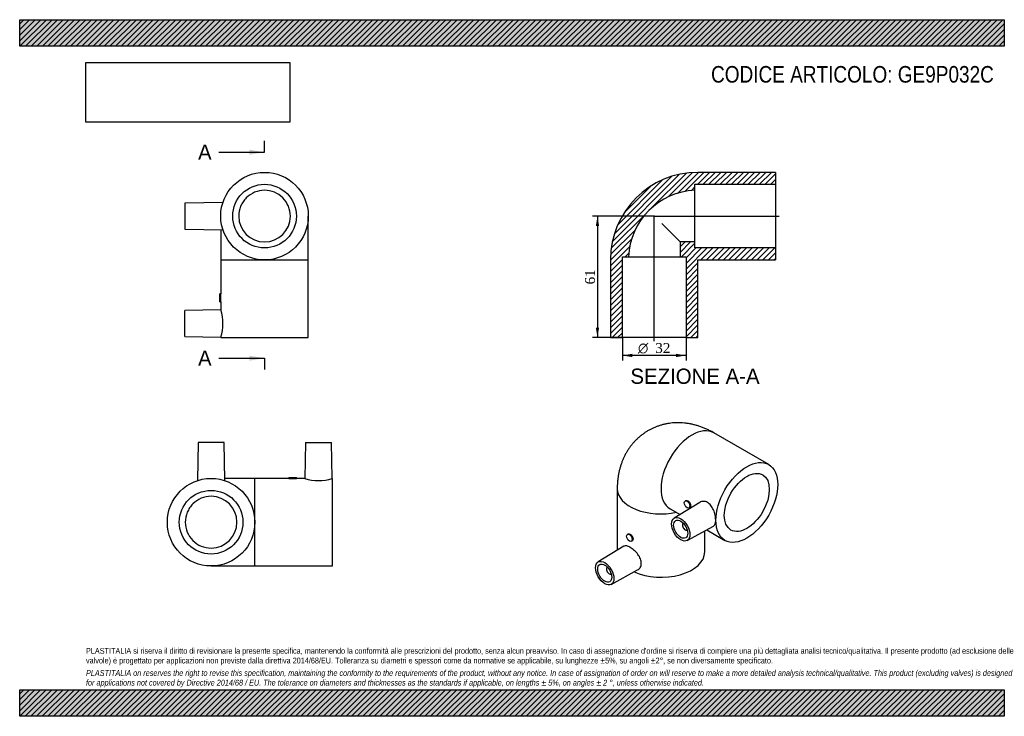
# Model space of a CAD drawing. Header units: millimetres. Extents: x 0 to 495, y 0 to 350.
import ezdxf
from ezdxf.enums import TextEntityAlignment as Align
from ezdxf.lldxf.tags import DXFTag

# ---------------------------------------------------------------- set-up
doc = ezdxf.new("R2010")
doc.units = ezdxf.units.MM
doc.header["$LTSCALE"] = 1.666667
for name, color, linetype in [('Default', 7, 'Continuous'), ('DV4_Default', 7, 'Continuous'), ('GE9P032C', 7, 'Continuous')]:
    doc.layers.add(name, color=color, linetype=linetype)
doc.styles.add('SEACAD_Solid_Edge_ANSI', font='seans.ttf')
doc.styles.add('SEACAD_Solid_Edge_ANSI1_Symbols', font='semeca1.ttf')
doc.styles.add('SEACAD_Times_New_Roman', font='times.ttf')
tags = doc.linetypes.add('CENTER2', pattern=[28.575, 19.05, -3.175, 3.175, -3.175]).pattern_tags.tags
tags[10:11] = [DXFTag(74, 4), DXFTag(75, 0), DXFTag(340, '0'), DXFTag(46, 0.0), DXFTag(50, 0.0), DXFTag(44, 0.0), DXFTag(45, 0.0)]
tags[8:9] = [DXFTag(74, 4), DXFTag(75, 0), DXFTag(340, '0'), DXFTag(46, 0.0), DXFTag(50, 0.0), DXFTag(44, 0.0), DXFTag(45, 0.0)]
tags[6:7] = [DXFTag(74, 4), DXFTag(75, 0), DXFTag(340, '0'), DXFTag(46, 0.0), DXFTag(50, 0.0), DXFTag(44, 0.0), DXFTag(45, 0.0)]
tags[4:5] = [DXFTag(74, 4), DXFTag(75, 0), DXFTag(340, '0'), DXFTag(46, 0.0), DXFTag(50, 0.0), DXFTag(44, 0.0), DXFTag(45, 0.0)]
doc.dimstyles.new('ANSImm', dxfattribs={"dimtxt": 5, "dimasz": 5, "dimexe": 2.5, "dimexo": 0, "dimgap": 1.25, "dimtad": 1, "dimdsep": 46, "dimtxsty": 'SEACAD_Times_New_Roman', "dimblk1": '_SE_FILLED', "dimblk2": '_SE_FILLED', "dimsah": 1, "dimcen": 2.5, "dimazin": 0, "dimtfac": 0.85, "dimtdec": 3, "dimtofl": 0, "dimtmove": 0, "dimatfit": 3, "dimfxl": 1, "dimarcsym": 0})
picture_1 = doc.add_image_def('image1.jpg', size_in_pixel=(4302, 1260))

# ---------------------------------------------------------------- blocks, each defined once
blk = doc.blocks.new('SE')
at = {"layer": 'GE9P032C', "color": 7, "linetype": 'Continuous'}
for p, q in [((102.19, 258.2), (83.09, 257.81)), ((83.09, 257.81), (83.09, 244.81)), ((145.09, 229.31), (145.09, 251.31)), ((83.09, 244.81), (102.2, 244.41)), ((101.09, 244.43), (101.09, 229.31)), ((101.09, 229.31), (145.09, 229.31)), ((101.09, 229.31), (101.09, 212.31)), ((145.09, 190.31), (145.09, 229.31)), ((100.59, 208.31), (100.59, 212.31)), ((101.09, 212.31), (100.59, 212.31)), ((100.59, 208.31), (101.09, 208.31)), ((101.09, 208.31), (101.09, 204.17)), ((101.09, 204.18), (83.09, 203.81)), ((83.09, 190.81), (83.09, 203.81)), ((83.09, 190.81), (101.09, 190.43)), ((101.09, 190.44), (101.09, 190.31)), ((101.09, 190.31), (145.09, 190.31))]:
    blk.add_line(p, q, dxfattribs=at)
for radius in [22, 16]:
    blk.add_circle((123.09, 251.31), radius, dxfattribs=at)
for centre, radius, start, end in [((123.09, 251.31), 13, 180.1127, 359.8873), ((79.18, 210.31), 22, 354.7831, 5.2169), ((80.34, 197.31), 21.85, 341.6652, 18.3353)]:
    blk.add_arc(centre, radius, start, end, dxfattribs=at)
blk.add_open_spline([(136.09, 251.28), (136.09, 252.97), (135.74, 254.68), (134.45, 257.81), (133.48, 259.27), (131.06, 261.68), (129.62, 262.64), (126.48, 263.94), (124.77, 264.28), (121.39, 264.27), (119.68, 263.93), (116.55, 262.64), (115.1, 261.67), (113.3, 259.87), (112.75, 259.2), (111.81, 257.79), (111.41, 257.04), (110.43, 254.68), (110.09, 252.99), (110.09, 251.28)], degree=3, knots=[0, 0, 0, 0, 0.125, 0.125, 0.25, 0.25, 0.375, 0.375, 0.5, 0.5, 0.625, 0.625, 0.75, 0.75, 0.8125, 0.8125, 0.875, 0.875, 1, 1, 1, 1], dxfattribs=at)
blk = doc.blocks.new('SE1')
at = {"layer": 'GE9P032C', "color": 7, "linetype": 'Continuous'}
for p, q in [((376.55, 126.5), (348.97, 142.43)), ((300.41, 114.39), (300.41, 83.4)), ((326.97, 104.32), (332.01, 101.41)), ((341.92, 107.48), (329.02, 99.58)), ((334.88, 108.39), (334.49, 108.16)), ((336.49, 104.7), (336.88, 104.92)), ((333.6, 97.03), (333.58, 97.02)), ((335.51, 88.32), (348.83, 95.56)), ((305.89, 91.65), (305.5, 91.42)), ((335.58, 93.55), (335.6, 93.57)), ((344.41, 82.55), (344.41, 93.16)), ((345.38, 93.69), (354.55, 88.4)), ((303.76, 85.45), (290.83, 77.53)), ((307.5, 87.96), (307.89, 88.18)), ((295.42, 74.99), (295.39, 74.97)), ((297.33, 66.28), (310.62, 73.51)), ((297.39, 71.51), (297.42, 71.52))]:
    blk.add_line(p, q, dxfattribs=at)
for centre, major_axis, start_param, end_param in [((337.97, 123.37), (-11, -19.05), 3.141593, 6.283185), ((322.41, 114.39), (-22, 0), 0.000365, 1.929116), ((334.58, 95.29), (1, -1.73), 3.112863, 6.283185), ((334.58, 95.29), (1, -1.73), 0, 0.02873), ((322.41, 82.55), (-22, 0), 0.906818, 3.141593), ((296.39, 73.24), (-1, 1.73), 0, 3.170323), ((296.39, 73.24), (-1, 1.73), 6.254455, 6.283185)]:
    blk.add_ellipse(centre, major_axis=major_axis, ratio=0.57735, start_param=start_param, end_param=end_param, dxfattribs=at)
for centre, major_axis in [((365.55, 107.45), (-11, -19.05)), ((365.55, 107.45), (-8, -13.86)), ((335.49, 106.43), (1, -1.73)), ((332.31, 93.98), (3.25, -5.63)), ((332.31, 93.98), (2.5, -4.33)), ((306.5, 89.69), (-1, 1.73)), ((294.13, 71.93), (-3.25, 5.63)), ((294.13, 71.93), (-2.5, 4.33))]:
    blk.add_ellipse(centre, major_axis=major_axis, ratio=0.57735, dxfattribs=at)
for points, knots in [([(348.97, 142.43), (348.58, 142.65), (347.74, 143.12), (346.23, 143.89), (344.53, 144.66), (342.81, 145.34), (341.08, 145.93), (339.34, 146.43), (337.61, 146.83), (335.88, 147.14), (334.16, 147.35), (332.45, 147.48), (330.76, 147.51), (329.09, 147.45), (327.43, 147.3), (325.81, 147.07), (324.2, 146.75), (322.63, 146.35), (321.1, 145.87), (319.6, 145.3), (318.14, 144.66), (316.72, 143.95), (315.35, 143.16), (314.02, 142.3), (312.75, 141.38), (311.53, 140.38), (310.36, 139.33), (309.25, 138.22), (308.2, 137.04), (307.21, 135.82), (306.28, 134.54), (305.42, 133.2), (304.62, 131.82), (303.89, 130.4), (303.22, 128.92), (302.62, 127.4), (302.09, 125.84), (301.63, 124.24), (301.24, 122.59), (300.92, 120.91), (300.68, 119.18), (300.51, 117.44), (300.43, 115.8), (300.42, 114.85), (300.41, 114.39)], [0, 0, 0, 0, 0.017453, 0.044622, 0.071694, 0.098498, 0.124991, 0.151147, 0.176953, 0.20241, 0.227527, 0.252323, 0.276818, 0.301034, 0.324997, 0.348731, 0.372258, 0.395603, 0.418787, 0.441832, 0.464757, 0.487584, 0.510333, 0.533023, 0.555668, 0.578289, 0.600906, 0.62354, 0.646215, 0.668953, 0.691779, 0.714718, 0.737797, 0.761044, 0.784487, 0.808153, 0.832073, 0.85627, 0.880768, 0.905583, 0.930725, 0.956194, 0.981977, 1, 1, 1, 1]), ([(335.91, 108.3), (336.29, 108.09), (336.64, 107.69), (337.12, 106.77), (337.26, 106.25), (337.26, 105.39), (337.13, 105.06), (336.88, 104.92), (336.88, 104.92), (336.88, 104.92)], [0, 0, 0, 0, 0.125, 0.125, 0.25, 0.25, 0.375, 0.375, 0.3750744, 0.3750744, 0.3750744, 0.3750744]), ([(348.8, 103.7), (348.44, 104.53), (348, 105.3), (346.96, 106.6), (346.35, 107.13), (345.06, 107.83), (344.37, 108), (343.07, 107.98), (342.45, 107.8), (341.92, 107.48)], [0, 0, 0, 0, 0.0625, 0.0625, 0.125, 0.125, 0.1875, 0.1875, 0.2487537, 0.2487537, 0.2487537, 0.2487537]), ([(348.83, 95.56), (348.86, 95.58), (348.9, 95.6), (349.26, 95.84), (349.51, 96.22), (349.83, 97.24), (349.91, 97.91), (349.89, 99.4), (349.79, 100.25), (349.43, 101.98), (349.16, 102.86), (348.8, 103.7)], [0.7439445, 0.7439445, 0.7439445, 0.7439445, 0.75, 0.75, 0.8125, 0.8125, 0.875, 0.875, 0.9375, 0.9375, 1, 1, 1, 1]), ([(305.89, 91.65), (306.13, 91.79), (306.48, 91.75), (307.23, 91.31), (307.61, 90.94), (308.17, 90.05), (308.34, 89.55), (308.34, 89.12)], [0.6252653, 0.6252653, 0.6252653, 0.6252653, 0.75, 0.75, 0.875, 0.875, 1, 1, 1, 1]), ([(310.79, 81.36), (310.24, 82.08), (309.62, 82.75), (308.3, 83.94), (307.62, 84.44), (306.33, 85.21), (305.72, 85.47), (304.67, 85.71), (304.22, 85.68), (303.83, 85.48), (303.79, 85.47), (303.76, 85.45)], [0, 0, 0, 0, 0.0625, 0.0625, 0.125, 0.125, 0.1875, 0.1875, 0.25, 0.25, 0.2561184, 0.2561184, 0.2561184, 0.2561184]), ([(310.62, 73.51), (311.17, 73.8), (311.64, 74.25), (312.3, 75.37), (312.5, 76.05), (312.54, 77.51), (312.39, 78.3), (311.78, 79.86), (311.33, 80.63), (310.79, 81.36)], [0.7513043, 0.7513043, 0.7513043, 0.7513043, 0.8125, 0.8125, 0.875, 0.875, 0.9375, 0.9375, 1, 1, 1, 1])]:
    blk.add_open_spline(points, degree=3, knots=knots, dxfattribs=at)
for points in [[(334.88, 108.38), (335.16, 108.55), (335.54, 108.52), (335.91, 108.3)], [(308.34, 89.12), (308.34, 88.69), (308.17, 88.34), (307.89, 88.18)]]:
    blk.add_open_spline(points, degree=3, dxfattribs=at)
blk = doc.blocks.new('SE2')
at = {"layer": 'GE9P032C', "color": 7, "linetype": 'Continuous'}
for p, q in [((89.73, 137.52), (89.33, 118.41)), ((102.73, 137.52), (89.73, 137.52)), ((103.13, 118.41), (102.73, 137.52)), ((143.73, 137.52), (143.35, 119.51)), ((143.73, 137.52), (156.73, 137.52)), ((157.1, 119.51), (156.73, 137.52)), ((118.23, 119.52), (103.1, 119.52)), ((118.23, 75.52), (118.23, 119.52)), ((135.23, 119.52), (118.23, 119.52)), ((135.23, 120.02), (139.23, 120.02)), ((135.23, 120.02), (135.23, 119.52)), ((143.36, 119.52), (139.22, 119.52)), ((139.23, 119.51), (139.23, 120.02)), ((157.23, 119.52), (157.1, 119.52)), ((157.23, 75.52), (157.23, 119.52)), ((96.23, 75.52), (118.23, 75.52)), ((118.23, 75.52), (157.23, 75.52))]:
    blk.add_line(p, q, dxfattribs=at)
for radius in [22, 16]:
    blk.add_circle((96.23, 97.52), radius, dxfattribs=at)
for centre, radius, start, end in [((137.23, 141.42), 22, 264.7831, 275.2169), ((150.23, 140.26), 21.85, 251.6651, 288.3353), ((96.23, 97.52), 13, 270.1127, 89.8873)]:
    blk.add_arc(centre, radius, start, end, dxfattribs=at)
blk.add_open_spline([(96.25, 110.52), (94.55, 110.51), (92.86, 110.18), (89.7, 108.86), (88.27, 107.91), (86.46, 106.1), (85.92, 105.44), (84.98, 104.03), (84.57, 103.27), (83.6, 100.92), (83.26, 99.21), (83.26, 95.82), (83.6, 94.11), (84.9, 90.98), (85.86, 89.54), (88.26, 87.13), (89.7, 86.17), (92.86, 84.86), (94.55, 84.52), (96.25, 84.52)], degree=3, knots=[0, 0, 0, 0, 0.125, 0.125, 0.25, 0.25, 0.3125, 0.3125, 0.375, 0.375, 0.5, 0.5, 0.625, 0.625, 0.75, 0.75, 0.875, 0.875, 1, 1, 1, 1], dxfattribs=at)
blk = doc.blocks.new('SE4')
at = {"color": 7, "linetype": 'Continuous', "style": 'SEACAD_Solid_Edge_ANSI'}
blk.add_text('A', height=7.67, dxfattribs=at).set_placement((89.66, 287.27), align=Align.TOP_LEFT)
blk = doc.blocks.new('SE5')
at = {"color": 7, "linetype": 'Continuous', "style": 'SEACAD_Solid_Edge_ANSI'}
blk.add_text('A', height=7.67, dxfattribs=at).set_placement((89.66, 183.76), align=Align.TOP_LEFT)
blk = doc.blocks.new('SEANNOT_GROUP')
at = {"linetype": 'Continuous'}
blk.add_hatch(color=7, dxfattribs=at).paths.add_polyline_path([(115.42, 282.16), (123.09, 283.44), (115.42, 284.72)])
at = {"color": 7, "linetype": 'Continuous'}
blk.add_lwpolyline([(100.09, 283.44), (123.09, 283.44)], dxfattribs=at)
blk = doc.blocks.new('SEANNOT_GROUP1')
at = {"linetype": 'Continuous'}
blk.add_hatch(color=7, dxfattribs=at).paths.add_polyline_path([(115.42, 178.65), (123.09, 179.92), (115.42, 181.2)])
at = {"color": 7, "linetype": 'Continuous'}
blk.add_lwpolyline([(100.09, 179.92), (123.09, 179.92)], dxfattribs=at)
blk = doc.blocks.new('SE3')
at = {"layer": 'Default', "color": 7, "linetype": 'CENTER2'}
for p, q in [((123.09, 283.44), (123.09, 289.19)), ((123.09, 179.92), (123.09, 174.17))]:
    blk.add_line(p, q, dxfattribs=at)
at = {"layer": 'Default', "color": 7, "linetype": 'CENTER2', "const_width": 0.0001}
blk.add_lwpolyline([(123.09, 283.44), (123.09, 179.92)], dxfattribs=at)
at = {"layer": 'Default'}
for name in ['SE4', 'SEANNOT_GROUP', 'SE5', 'SEANNOT_GROUP1']:
    blk.add_blockref(name, (0, 0), dxfattribs=at)
blk = doc.blocks.new('SE6')
at = {"layer": 'GE9P032C', "linetype": 'Continuous'}
h = blk.add_hatch(dxfattribs=at)
h.set_pattern_fill('LINE', scale=0.62992, angle=45, style=0)
edge = h.paths.add_edge_path()
edge.add_line((379.99, 273.31), (340.99, 273.31))
edge.add_arc((340.99, 229.31), 44, 90, 180)
edge.add_line((296.99, 229.31), (296.99, 190.31))
edge.add_line((296.99, 190.31), (302.99, 190.31))
edge.add_line((302.99, 190.31), (302.99, 230.81))
edge.add_line((302.99, 230.81), (306.02, 230.81))
edge.add_arc((340.99, 229.31), 35, 92.4563, 177.5437, ccw=False)
edge.add_line((339.49, 264.27), (339.49, 267.31))
edge.add_line((339.49, 267.31), (379.99, 267.31))
edge.add_line((379.99, 267.31), (379.99, 273.31))
h = blk.add_hatch(dxfattribs=at)
h.set_pattern_fill('LINE', scale=0.62992, angle=45, style=0)
h.paths.add_polyline_path([(379.99, 235.31), (339.49, 235.31), (339.49, 238.31), (331.99, 238.31), (331.99, 230.81), (334.99, 230.81), (334.99, 190.31), (340.99, 190.31), (340.99, 229.31), (379.99, 229.31)])
at = {"layer": 'DV4_Default', "color": 7, "linetype": 'CENTER2'}
for p, q in [((318.79, 251.31), (381.74, 251.31)), ((318.99, 188.56), (318.99, 251.54))]:
    blk.add_line(p, q, dxfattribs=at)
at = {"layer": 'GE9P032C', "color": 7, "linetype": 'Continuous'}
for p, q in [((379.99, 273.31), (340.99, 273.31)), ((379.99, 273.31), (379.99, 267.31)), ((339.49, 267.31), (379.99, 267.31)), ((339.49, 264.27), (339.49, 267.31)), ((379.99, 267.31), (379.99, 235.31)), ((339.49, 251.28), (339.49, 264.27)), ((322.76, 247.53), (331.99, 238.31)), ((339.49, 238.31), (339.49, 251.28)), ((339.49, 238.31), (331.99, 238.31)), ((331.99, 238.31), (331.99, 230.81)), ((339.49, 235.31), (339.49, 238.31)), ((379.99, 235.31), (339.49, 235.31)), ((379.99, 235.31), (379.99, 229.31)), ((296.99, 229.31), (296.99, 190.31)), ((302.99, 190.31), (302.99, 230.81)), ((302.99, 230.81), (306.02, 230.81)), ((306.02, 230.81), (319.01, 230.81)), ((319.01, 230.81), (331.99, 230.81)), ((331.99, 230.81), (334.99, 230.81)), ((334.99, 230.81), (334.99, 190.31)), ((340.99, 229.31), (379.99, 229.31)), ((340.99, 190.31), (340.99, 229.31)), ((296.99, 190.31), (302.99, 190.31)), ((334.99, 190.31), (302.99, 190.31)), ((334.99, 190.31), (340.99, 190.31))]:
    blk.add_line(p, q, dxfattribs=at)
for radius, start, end in [(44, 90, 180), (35, 92.4563, 177.5437)]:
    blk.add_arc((340.99, 229.31), radius, start, end, dxfattribs=at)
blk = doc.blocks.new('GDimGGroup')
at = {"layer": 'Default', "linetype": 'Continuous'}
for points in [[(307.99, 180.48), (307.99, 182.15), (302.99, 181.31)], [(329.99, 180.48), (334.99, 181.31), (329.99, 182.15)]]:
    blk.add_hatch(color=7, dxfattribs=at).paths.add_polyline_path(points)
at = {"layer": 'Default', "color": 7, "linetype": 'Continuous'}
for p, q in [((302.99, 190.31), (302.99, 178.81)), ((334.99, 190.31), (334.99, 178.81)), ((334.99, 181.31), (302.99, 181.31))]:
    blk.add_line(p, q, dxfattribs=at)
for s, style, p in [('O', 'SEACAD_Solid_Edge_ANSI1_Symbols', (310.84, 187.56)), ('32', 'SEACAD_Times_New_Roman', (319.55, 187.56))]:
    blk.add_text(s, height=5, dxfattribs=dict(at, style=style)).set_placement(p, align=Align.TOP_LEFT)
blk = doc.blocks.new('DMBLK43')
at = {"layer": 'Default', "linetype": 'Continuous'}
for points in [[(289.63, 246.31), (291.3, 246.31), (290.46, 251.31)], [(289.63, 195.31), (290.46, 190.31), (291.3, 195.31)]]:
    blk.add_hatch(color=7, dxfattribs=at).paths.add_polyline_path(points)
at = {"layer": 'Default', "color": 7, "linetype": 'Continuous'}
for p, q in [((318.99, 251.31), (287.96, 251.31)), ((290.46, 251.31), (290.46, 190.31)), ((302.99, 190.31), (287.96, 190.31))]:
    blk.add_line(p, q, dxfattribs=at)
at = {"layer": 'Default', "color": 7, "linetype": 'Continuous', "style": 'SEACAD_Times_New_Roman'}
blk.add_text('61', height=5, rotation=90, dxfattribs=at).set_placement((284.21, 217.02), align=Align.TOP_LEFT)
blk = doc.blocks.new('_SE_FILLED')
at = {"color": 0}
blk.add_line((0, 0), (-1, 0), dxfattribs=at)
blk.add_solid([(0, 0), (-1, -0.1665), (-1, 0.1665), (0, 0)], dxfattribs=at)

msp = doc.modelspace()

# ---------------------------------------------------------------- hatches: boundary and pattern name
at = {"layer": 'Default', "linetype": 'Continuous'}
h = msp.add_hatch(dxfattribs=at)
h.set_pattern_fill('LINE', scale=0.62992, angle=45, style=0)
h.paths.add_polyline_path([(495, 336.667), (495, 350), (0, 350), (0, 336.667)])
for points in [[(495, 336.667), (495, 350), (0, 350), (0, 336.667)], [(495, 0), (495, 13.333), (0, 13.333), (0, 0)]]:
    msp.add_hatch(color=7, dxfattribs=at).paths.add_polyline_path(points)
h = msp.add_hatch(dxfattribs=at)
h.set_pattern_fill('LINE', scale=0.62992, angle=45, style=0)
h.paths.add_polyline_path([(495, 0), (495, 13.333), (0, 13.333), (0, 0)])

# ---------------------------------------------------------------- linework, layer by layer
at = {"layer": 'Default', "color": 7, "linetype": 'Continuous'}
for p, q in [((0, 350), (495, 350)), ((0, 336.667), (0, 350)), ((495, 350), (495, 336.667)), ((495, 336.667), (0, 336.667)), ((0, 13.333), (495, 13.333)), ((0, 0), (0, 13.333)), ((495, 13.333), (495, 0)), ((495, 0), (0, 0))]:
    msp.add_line(p, q, dxfattribs=at)

# ---------------------------------------------------------------- block references
at = {"layer": 'Default'}
for name in ['SE3', 'SE', 'SE6', 'GDimGGroup', 'SE1', 'SE2']:
    msp.add_blockref(name, (0, 0), dxfattribs=at)

# ---------------------------------------------------------------- texts
at = {"layer": 'Default', "color": 7, "linetype": 'Continuous', "style": 'SEACAD_Solid_Edge_ANSI'}
msp.add_text('SEZIONE A-A', height=7.66667, dxfattribs=at).set_placement((307.031, 174.707), align=Align.TOP_LEFT)
at = {"layer": 'Default', "attachment_point": 1}
for s, insert, char_height, width in [('{\\fArial Narrow|b0||i0||c0|p34;\\C7;\\H8.333333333;\\W1.;CODICE ARTICOLO: GE9P032C}', (347.576, 326.723), 8.33333, 141.35021), ("{\\fArial Narrow|b0||i0||c0|p34;\\C7;\\H2.916666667;\\W1.;PLASTITALIA si riserva il diritto di revisionare la presente specifica, mantenendo la conformità alle prescrizioni del prodotto, senza alcun preavviso. In caso di assegnazione d'ordine si riserva di compiere una più dettagliata analisi tecnico/qualitativa. Il presente prodotto (ad esclusione delle \\P}{\\fArial Narrow|b0||i0||c0|p34;\\C7;\\H2.916666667;\\W1.;valvole) è progettato per applicazioni non previste dalla direttiva 2014/68/EU. Tolleranza su diametri e spessori come da normative se applicabile, su lunghezze ±5%, su angoli ±2°, se non diversamente specificato.\\P}{\\fArial Narrow|b0||i0||c0|p34;\\C7;\\H0.8333333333;\\W1.;   \\P}{\\fArial Narrow|b0||i1||c0|p34;\\C7;\\H2.916666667;\\W1.;PLASTITALIA on reserves the right to revise this specification, maintaining the conformity to the requirements of the product, without any notice. In case of assignation of order on will reserve to make a more detailed analysis technical/qualitative. This product (excluding valves) is designed \\P}{\\fArial Narrow|b0||i1||c0|p34;\\C7;\\H2.916666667;\\W1.;for applications not covered by Directive 2014/68 / EU. The tolerance on diameters and thicknesses as the standards if applicable, on lengths ± 5%, on angles ± 2 °, unless otherwise indicated.\\P}", (33.333, 34.337), 2.916667, 428.33333)]:
    msp.add_mtext(s, dxfattribs=dict(at, insert=insert, char_height=char_height, width=width))

# ---------------------------------------------------------------- dimensions: what is measured, and where the dimension line sits
at = {"layer": 'Default', "color": 7, "linetype": 'Continuous'}
dim = msp.add_linear_dim(base=(290.463, 190.307), p1=(318.987, 251.307), p2=(302.987, 190.307), angle=90, text='\\A1;<>', dimstyle='ANSImm', dxfattribs=at)
dim.commit()
dim.dimension.update_dxf_attribs({"geometry": 'DMBLK43', "text_midpoint": (290.463, 220.807), "dimtype": 160})

# ---------------------------------------------------------------- pictures from other files: only their frames are drawn
image = msp.add_image(picture_1, insert=(33.333, 298.505), size_in_units=(102.429, 30))
image.dxf.flags = 7

doc.saveas('drawing.dxf')
